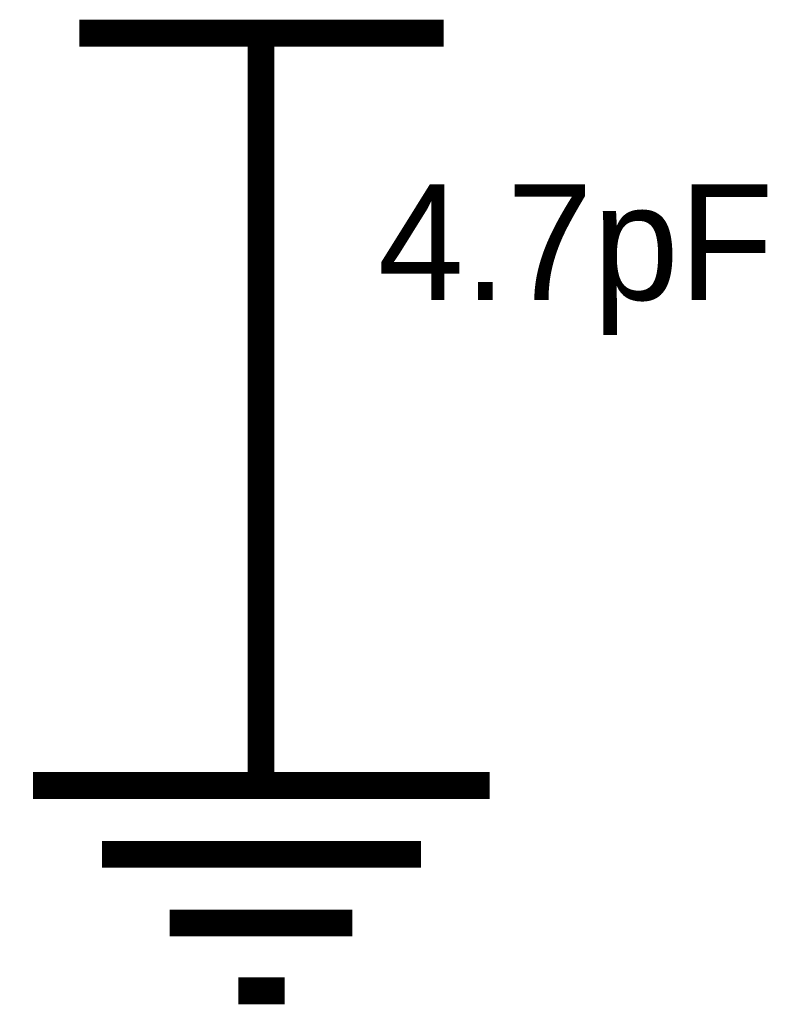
# Model space of a CAD drawing. Header units: inches. Extents: x 0 to 17, y 0 to 11.
# Tile 12 of 256: x 4.195 to 4.527, y 1.404 to 1.836. Entities that reach past the tile are written whole.
import ezdxf

# ---------------------------------------------------------------- set-up
doc = ezdxf.new("R2010")
doc.units = ezdxf.units.IN
doc.header["$MEASUREMENT"] = 0
doc.layers.add('Sheet', color=255, linetype='Continuous')

msp = doc.modelspace()

# ---------------------------------------------------------------- linework, layer by layer
at = {"layer": 'Sheet'}
for points in [[(4.38043, 1.82976, 0.0118, 0.0118, 0), (4.22066, 1.82976, 0.0118, 0.0118, 0)], [(4.30035, 1.79963, 0.0118, 0.0118, 0), (4.30035, 1.82976, 0.0118, 0.0118, 0)], [(4.30035, 1.79963, 0.0118, 0.0118, 0), (4.30035, 1.69972, 0.0118, 0.0118, 0)], [(4.30035, 1.69972, 0.0118, 0.0118, 0), (4.30035, 1.59981, 0.0118, 0.0118, 0)], [(4.30035, 1.59981, 0.0118, 0.0118, 0), (4.30035, 1.49989, 0.0118, 0.0118, 0)], [(4.20044, 1.49989, 0.0118, 0.0118, 0), (4.40065, 1.49989, 0.0118, 0.0118, 0)], [(4.23057, 1.46976, 0.0118, 0.0118, 0), (4.37052, 1.46976, 0.0118, 0.0118, 0)], [(4.26031, 1.43963, 0.0118, 0.0118, 0), (4.34039, 1.43963, 0.0118, 0.0118, 0)], [(4.29044, 1.40989, 0.0118, 0.0118, 0), (4.31066, 1.40989, 0.0118, 0.0118, 0)]]:
    msp.add_lwpolyline(points, format="xyseb", dxfattribs=at)

# ---------------------------------------------------------------- texts
msp.add_text('4.7pF', height=0.05075, dxfattribs=at).set_placement((4.35149, 1.7128))

doc.saveas('drawing.dxf')
